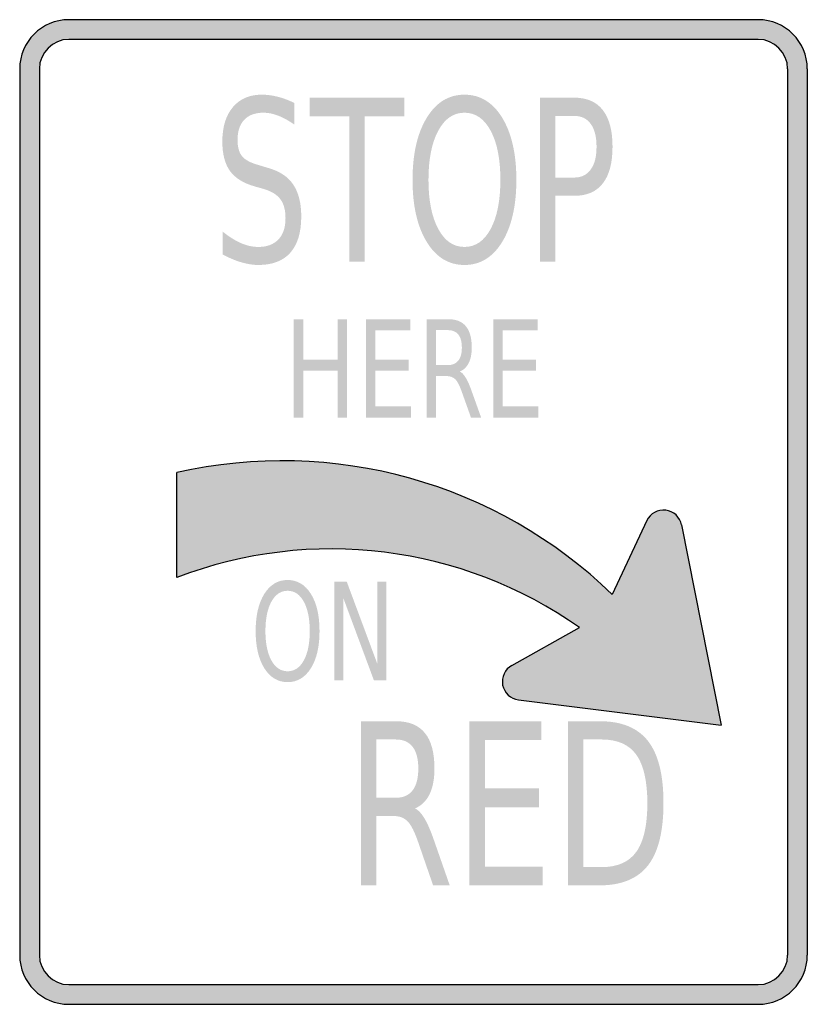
# Model space of a CAD drawing. Header units: inches. Extents: x -0.5 to 0.5, y -0.62 to 0.62.
import ezdxf

# ---------------------------------------------------------------- set-up
doc = ezdxf.new("R2010")
doc.units = ezdxf.units.IN
doc.header["$MEASUREMENT"] = 0

msp = doc.modelspace()

# ---------------------------------------------------------------- hatches: boundary and pattern name
h = msp.add_hatch(color=7)
h.paths.add_polyline_path([(0.4375, -0.625), (-0.4375, -0.625), (-0.446, -0.6244), (-0.4542, -0.6227), (-0.4619, -0.62), (-0.469, -0.6165), (-0.4756, -0.6119), (-0.4817, -0.6067), (-0.4871, -0.6006), (-0.4915, -0.594), (-0.495, -0.5869), (-0.4977, -0.5792), (-0.4994, -0.571), (-0.5, -0.5625), (-0.5, 0.5625), (-0.4994, 0.571), (-0.4977, 0.5792), (-0.495, 0.5869), (-0.4915, 0.594), (-0.4871, 0.6006), (-0.4817, 0.6067), (-0.4756, 0.6119), (-0.469, 0.6165), (-0.4619, 0.62), (-0.4542, 0.6227), (-0.446, 0.6244), (-0.4375, 0.625), (0.4375, 0.625), (0.446, 0.6244), (0.4542, 0.6227), (0.4619, 0.62), (0.469, 0.6165), (0.4756, 0.6119), (0.4817, 0.6067), (0.4869, 0.6006), (0.4915, 0.594), (0.495, 0.5869), (0.4977, 0.5792), (0.4994, 0.571), (0.5, 0.5625), (0.5, -0.5625), (0.4994, -0.571), (0.4977, -0.5792), (0.495, -0.5869), (0.4915, -0.594), (0.4869, -0.6006), (0.4817, -0.6067), (0.4756, -0.6119), (0.469, -0.6165), (0.4619, -0.62), (0.4542, -0.6227), (0.446, -0.6244), (0.4375, -0.625)])
h.paths.add_polyline_path([(-0.4375, 0.6), (-0.4425, 0.5996), (-0.4475, 0.5987), (-0.4521, 0.5971), (-0.4565, 0.5948), (-0.4604, 0.5921), (-0.464, 0.589), (-0.4673, 0.5854), (-0.4698, 0.5815), (-0.4721, 0.5771), (-0.4737, 0.5725), (-0.4746, 0.5675), (-0.475, 0.5625), (-0.475, -0.5625), (-0.4746, -0.5675), (-0.4737, -0.5725), (-0.4721, -0.5771), (-0.4698, -0.5815), (-0.4673, -0.5854), (-0.464, -0.589), (-0.4604, -0.5921), (-0.4565, -0.5948), (-0.4521, -0.5971), (-0.4475, -0.5987), (-0.4425, -0.5996), (-0.4375, -0.6), (0.4375, -0.6), (0.4425, -0.5996), (0.4475, -0.5987), (0.4521, -0.5971), (0.4565, -0.5948), (0.4604, -0.5921), (0.464, -0.589), (0.4671, -0.5854), (0.4698, -0.5815), (0.4721, -0.5771), (0.4737, -0.5725), (0.4746, -0.5675), (0.475, -0.5625), (0.475, 0.5625), (0.4746, 0.5675), (0.4737, 0.5725), (0.4721, 0.5771), (0.4698, 0.5815), (0.4671, 0.5854), (0.464, 0.589), (0.4604, 0.5921), (0.4565, 0.5948), (0.4521, 0.5971), (0.4475, 0.5987), (0.4425, 0.5996), (0.4375, 0.6), (-0.4375, 0.6)], flags=0)
h = msp.add_hatch(color=7)
edge = h.paths.add_edge_path()
edge.add_line((-0.1511, 0.5192), (-0.1511, 0.4917))
edge.add_spline(control_points=[(-0.1511, 0.4917), (-0.1583, 0.4968), (-0.1652, 0.5006), (-0.1717, 0.5031), (-0.1782, 0.5056), (-0.1845, 0.5069), (-0.1905, 0.5069), (-0.201, 0.5069), (-0.2092, 0.5039), (-0.2148, 0.498), (-0.2205, 0.492), (-0.2234, 0.4835), (-0.2234, 0.4726), (-0.2234, 0.4634), (-0.2215, 0.4564), (-0.2177, 0.4517), (-0.2139, 0.447), (-0.2067, 0.4432), (-0.1961, 0.4403)], knot_values=[0, 0, 0, 0, 1, 1, 1, 2, 2, 2, 3, 3, 3, 4, 4, 4, 5, 5, 5, 6, 6, 6, 6], degree=3, periodic=0)
edge.add_line((-0.1961, 0.4403), (-0.1846, 0.4368))
edge.add_spline(control_points=[(-0.1846, 0.4368), (-0.1701, 0.4328), (-0.1595, 0.4258), (-0.1527, 0.4157), (-0.1459, 0.4056), (-0.1425, 0.3921), (-0.1425, 0.3752), (-0.1425, 0.355), (-0.1471, 0.3397), (-0.1563, 0.3293), (-0.1655, 0.3188), (-0.1791, 0.3136), (-0.197, 0.3136), (-0.2038, 0.3136), (-0.211, 0.3148), (-0.2186, 0.317), (-0.2262, 0.3192), (-0.234, 0.3225), (-0.2422, 0.3269)], knot_values=[0, 0, 0, 0, 1, 1, 1, 2, 2, 2, 3, 3, 3, 4, 4, 4, 5, 5, 5, 6, 6, 6, 6], degree=3, periodic=0)
edge.add_line((-0.2422, 0.3269), (-0.2422, 0.3559))
edge.add_spline(control_points=[(-0.2422, 0.3559), (-0.2343, 0.3495), (-0.2266, 0.3447), (-0.2191, 0.3414), (-0.2116, 0.3381), (-0.2043, 0.3365), (-0.197, 0.3365), (-0.186, 0.3365), (-0.1775, 0.3397), (-0.1715, 0.346), (-0.1655, 0.3523), (-0.1625, 0.3614), (-0.1625, 0.3731), (-0.1625, 0.3833), (-0.1647, 0.3913), (-0.169, 0.3971), (-0.1733, 0.4028), (-0.1804, 0.4072), (-0.1902, 0.4101)], knot_values=[0, 0, 0, 0, 1, 1, 1, 2, 2, 2, 3, 3, 3, 4, 4, 4, 5, 5, 5, 6, 6, 6, 6], degree=3, periodic=0)
edge.add_line((-0.1902, 0.4101), (-0.2019, 0.4134))
edge.add_spline(control_points=[(-0.2019, 0.4134), (-0.2163, 0.4176), (-0.2267, 0.4241), (-0.2331, 0.4331), (-0.2395, 0.442), (-0.2427, 0.4544), (-0.2427, 0.4703), (-0.2427, 0.4888), (-0.2383, 0.5033), (-0.2294, 0.5139), (-0.2205, 0.5245), (-0.2083, 0.5298), (-0.1927, 0.5298), (-0.186, 0.5298), (-0.1792, 0.5289), (-0.1723, 0.5271), (-0.1653, 0.5254), (-0.1583, 0.5227), (-0.1511, 0.5192)], knot_values=[0, 0, 0, 0, 1, 1, 1, 2, 2, 2, 3, 3, 3, 4, 4, 4, 5, 5, 5, 6, 6, 6, 6], degree=3, periodic=0)
for points in [[(-0.132, 0.526), (-0.0115, 0.526), (-0.0115, 0.5023), (-0.0621, 0.5023), (-0.0621, 0.3177), (-0.0814, 0.3177), (-0.0814, 0.5023), (-0.132, 0.5023), (-0.132, 0.526)], [(-0.152, 0.2448), (-0.14, 0.2448), (-0.14, 0.1935), (-0.0963, 0.1935), (-0.0963, 0.2448), (-0.0843, 0.2448), (-0.0843, 0.1198), (-0.0963, 0.1198), (-0.0963, 0.1793), (-0.14, 0.1793), (-0.14, 0.1198), (-0.152, 0.1198), (-0.152, 0.2448)], [(-0.0603, 0.2448), (-0.0042, 0.2448), (-0.0042, 0.2305), (-0.0483, 0.2305), (-0.0483, 0.1935), (-0.006, 0.1935), (-0.006, 0.1793), (-0.0483, 0.1793), (-0.0483, 0.134), (-0.003, 0.134), (-0.003, 0.1198), (-0.0603, 0.1198), (-0.0603, 0.2448)], [(0.1013, 0.2448), (0.1575, 0.2448), (0.1575, 0.2305), (0.1134, 0.2305), (0.1134, 0.1935), (0.1557, 0.1935), (0.1557, 0.1793), (0.1134, 0.1793), (0.1134, 0.134), (0.1586, 0.134), (0.1586, 0.1198), (0.1013, 0.1198), (0.1013, 0.2448)], [(0.3906, -0.2708), (0.1333, -0.2385), (0.1285, -0.2373), (0.1242, -0.2352), (0.1202, -0.2323), (0.1171, -0.2287), (0.1148, -0.2244), (0.1133, -0.2196), (0.1129, -0.2148), (0.1133, -0.2098), (0.115, -0.2054), (0.1175, -0.2012), (0.1208, -0.1977), (0.1248, -0.1948), (0.2108, -0.1469), (0.1921, -0.1342), (0.1727, -0.1223), (0.1531, -0.1112), (0.1331, -0.101), (0.1127, -0.0917), (0.0921, -0.0833), (0.071, -0.0756), (0.05, -0.069), (0.0285, -0.0631), (0.0069, -0.0583), (-0.015, -0.0542), (-0.0369, -0.051), (-0.059, -0.0487), (-0.081, -0.0473), (-0.1031, -0.0469), (-0.1254, -0.0473), (-0.1475, -0.0485), (-0.1698, -0.0508), (-0.1919, -0.054), (-0.2137, -0.0579), (-0.2358, -0.0629), (-0.2575, -0.0687), (-0.2792, -0.0756), (-0.3004, -0.0833), (-0.3004, 0.05), (-0.2756, 0.0552), (-0.2506, 0.0592), (-0.2258, 0.0623), (-0.2008, 0.0642), (-0.1758, 0.065), (-0.1508, 0.065), (-0.126, 0.0637), (-0.1015, 0.0617), (-0.0769, 0.0583), (-0.0525, 0.0542), (-0.0283, 0.049), (-0.0046, 0.0429), (0.0192, 0.0356), (0.0425, 0.0275), (0.0654, 0.0185), (0.0881, 0.0085), (0.1104, -0.0025), (0.1321, -0.0144), (0.1535, -0.0271), (0.1744, -0.0408), (0.1946, -0.0554), (0.2144, -0.071), (0.2337, -0.0875), (0.2523, -0.1048), (0.2962, -0.011), (0.2987, -0.0067), (0.3021, -0.0031), (0.306, -0.0004), (0.3104, 0.0015), (0.3152, 0.0023), (0.3202, 0.0023), (0.325, 0.0012), (0.3296, -0.0008), (0.3333, -0.0037), (0.3365, -0.0075), (0.339, -0.0117), (0.3404, -0.0165), (0.3906, -0.2708)], [(-0.1007, -0.0886), (-0.0847, -0.0886), (-0.0458, -0.1931), (-0.0458, -0.0886), (-0.0343, -0.0886), (-0.0343, -0.2136), (-0.0503, -0.2136), (-0.0892, -0.109), (-0.0892, -0.2136), (-0.1007, -0.2136), (-0.1007, -0.0886)], [(0.071, -0.2656), (0.1622, -0.2656), (0.1622, -0.2894), (0.0906, -0.2894), (0.0906, -0.351), (0.1593, -0.351), (0.1593, -0.3748), (0.0906, -0.3748), (0.0906, -0.4502), (0.1641, -0.4502), (0.1641, -0.474), (0.071, -0.474), (0.071, -0.2656)]]:
    msp.add_hatch(color=7).paths.add_polyline_path(points)
h = msp.add_hatch(color=7)
edge = h.paths.add_edge_path()
edge.add_spline(control_points=[(0.0647, 0.5298), (0.0848, 0.5298), (0.1007, 0.52), (0.1127, 0.5004), (0.1246, 0.4808), (0.1306, 0.4546), (0.1306, 0.4216), (0.1306, 0.3888), (0.1246, 0.3626), (0.1127, 0.343), (0.1007, 0.3234), (0.0848, 0.3136), (0.0647, 0.3136), (0.0447, 0.3136), (0.0287, 0.3234), (0.0168, 0.3429), (0.0048, 0.3625), (-0.0012, 0.3887), (-0.0012, 0.4216), (-0.0012, 0.4546), (0.0048, 0.4808), (0.0168, 0.5004), (0.0287, 0.52), (0.0447, 0.5298), (0.0647, 0.5298)], knot_values=[0, 0, 0, 0, 1, 1, 1, 2, 2, 2, 3, 3, 3, 4, 4, 4, 5, 5, 5, 6, 6, 6, 7, 7, 7, 8, 8, 8, 8], degree=3, periodic=0)
edge = h.paths.add_edge_path(flags=0)
edge.add_spline(control_points=[(0.0647, 0.5069), (0.0507, 0.5069), (0.0396, 0.4993), (0.0314, 0.484), (0.0232, 0.4688), (0.019, 0.448), (0.019, 0.4216), (0.019, 0.3954), (0.0232, 0.3747), (0.0314, 0.3594), (0.0396, 0.3441), (0.0507, 0.3365), (0.0647, 0.3365), (0.0787, 0.3365), (0.0898, 0.3441), (0.098, 0.3594), (0.1062, 0.3747), (0.1103, 0.3954), (0.1103, 0.4216), (0.1103, 0.448), (0.1062, 0.4688), (0.098, 0.484), (0.0898, 0.4993), (0.0787, 0.5069), (0.0647, 0.5069)], knot_values=[0, 0, 0, 0, 1, 1, 1, 2, 2, 2, 3, 3, 3, 4, 4, 4, 5, 5, 5, 6, 6, 6, 7, 7, 7, 8, 8, 8, 8], degree=3, periodic=0)
h = msp.add_hatch(color=7)
edge = h.paths.add_edge_path()
edge.add_line((0.1607, 0.526), (0.2042, 0.526))
edge.add_spline(control_points=[(0.2042, 0.526), (0.2202, 0.526), (0.2323, 0.5207), (0.2404, 0.5102), (0.2486, 0.4996), (0.2527, 0.4842), (0.2527, 0.4638), (0.2527, 0.4432), (0.2486, 0.4277), (0.2404, 0.4172), (0.2323, 0.4067), (0.2202, 0.4014), (0.2042, 0.4014)], knot_values=[0, 0, 0, 0, 1, 1, 1, 2, 2, 2, 3, 3, 3, 4, 4, 4, 4], degree=3, periodic=0)
edge.add_line((0.2042, 0.4014), (0.18, 0.4014))
edge.add_line((0.18, 0.4014), (0.18, 0.3177))
edge.add_line((0.18, 0.3177), (0.1607, 0.3177))
edge.add_line((0.1607, 0.3177), (0.1607, 0.526))
edge = h.paths.add_edge_path(flags=0)
edge.add_line((0.18, 0.5028), (0.18, 0.4246))
edge.add_line((0.18, 0.4246), (0.2042, 0.4246))
edge.add_spline(control_points=[(0.2042, 0.4246), (0.2132, 0.4246), (0.2201, 0.428), (0.225, 0.4348), (0.23, 0.4415), (0.2324, 0.4512), (0.2324, 0.4638), (0.2324, 0.4762), (0.23, 0.4859), (0.225, 0.4927), (0.2201, 0.4995), (0.2132, 0.5028), (0.2042, 0.5028)], knot_values=[0, 0, 0, 0, 1, 1, 1, 2, 2, 2, 3, 3, 3, 4, 4, 4, 4], degree=3, periodic=0)
edge.add_line((0.2042, 0.5028), (0.18, 0.5028))
h = msp.add_hatch(color=7)
edge = h.paths.add_edge_path()
edge.add_spline(control_points=[(0.0588, 0.1784), (0.0614, 0.1772), (0.0639, 0.1745), (0.0663, 0.1705), (0.0688, 0.1665), (0.0712, 0.161), (0.0737, 0.1539)], knot_values=[0, 0, 0, 0, 1, 1, 1, 2, 2, 2, 2], degree=3, periodic=0)
edge.add_line((0.0737, 0.1539), (0.0859, 0.1198))
edge.add_line((0.0859, 0.1198), (0.073, 0.1198))
edge.add_line((0.073, 0.1198), (0.0616, 0.1518))
edge.add_spline(control_points=[(0.0616, 0.1518), (0.0587, 0.1602), (0.0558, 0.1658), (0.0531, 0.1685), (0.0503, 0.1712), (0.0466, 0.1726), (0.0418, 0.1726)], knot_values=[0, 0, 0, 0, 1, 1, 1, 2, 2, 2, 2], degree=3, periodic=0)
edge.add_line((0.0418, 0.1726), (0.0287, 0.1726))
edge.add_line((0.0287, 0.1726), (0.0287, 0.1198))
edge.add_line((0.0287, 0.1198), (0.0167, 0.1198))
edge.add_line((0.0167, 0.1198), (0.0167, 0.2448))
edge.add_line((0.0167, 0.2448), (0.0438, 0.2448))
edge.add_spline(control_points=[(0.0438, 0.2448), (0.054, 0.2448), (0.0616, 0.2418), (0.0665, 0.2358), (0.0715, 0.2298), (0.074, 0.2208), (0.074, 0.2088), (0.074, 0.2009), (0.0727, 0.1944), (0.0701, 0.1892), (0.0676, 0.184), (0.0638, 0.1804), (0.0588, 0.1784)], knot_values=[0, 0, 0, 0, 1, 1, 1, 2, 2, 2, 3, 3, 3, 4, 4, 4, 4], degree=3, periodic=0)
edge = h.paths.add_edge_path(flags=0)
edge.add_line((0.0287, 0.2309), (0.0287, 0.1865))
edge.add_line((0.0287, 0.1865), (0.0438, 0.1865))
edge.add_spline(control_points=[(0.0438, 0.1865), (0.0496, 0.1865), (0.054, 0.1884), (0.0569, 0.1922), (0.0599, 0.1959), (0.0614, 0.2015), (0.0614, 0.2088), (0.0614, 0.2161), (0.0599, 0.2216), (0.0569, 0.2253), (0.054, 0.229), (0.0496, 0.2309), (0.0438, 0.2309)], knot_values=[0, 0, 0, 0, 1, 1, 1, 2, 2, 2, 3, 3, 3, 4, 4, 4, 4], degree=3, periodic=0)
edge.add_line((0.0438, 0.2309), (0.0287, 0.2309))
h = msp.add_hatch(color=7)
edge = h.paths.add_edge_path()
edge.add_spline(control_points=[(-0.1598, -0.0863), (-0.1475, -0.0863), (-0.1377, -0.0922), (-0.1303, -0.1039), (-0.1229, -0.1157), (-0.1193, -0.1314), (-0.1193, -0.1512), (-0.1193, -0.1709), (-0.1229, -0.1866), (-0.1303, -0.1984), (-0.1377, -0.2101), (-0.1475, -0.216), (-0.1598, -0.216), (-0.1721, -0.216), (-0.182, -0.2101), (-0.1894, -0.1984), (-0.1967, -0.1867), (-0.2004, -0.1709), (-0.2004, -0.1512), (-0.2004, -0.1314), (-0.1967, -0.1157), (-0.1894, -0.1039), (-0.182, -0.0922), (-0.1721, -0.0863), (-0.1598, -0.0863)], knot_values=[0, 0, 0, 0, 1, 1, 1, 2, 2, 2, 3, 3, 3, 4, 4, 4, 5, 5, 5, 6, 6, 6, 7, 7, 7, 8, 8, 8, 8], degree=3, periodic=0)
edge = h.paths.add_edge_path(flags=0)
edge.add_spline(control_points=[(-0.1598, -0.1), (-0.1684, -0.1), (-0.1753, -0.1046), (-0.1804, -0.1138), (-0.1854, -0.1229), (-0.188, -0.1354), (-0.188, -0.1512), (-0.188, -0.1669), (-0.1854, -0.1794), (-0.1804, -0.1885), (-0.1753, -0.1977), (-0.1684, -0.2022), (-0.1598, -0.2022), (-0.1512, -0.2022), (-0.1444, -0.1977), (-0.1393, -0.1885), (-0.1343, -0.1794), (-0.1317, -0.1669), (-0.1317, -0.1512), (-0.1317, -0.1354), (-0.1343, -0.1229), (-0.1393, -0.1138), (-0.1444, -0.1046), (-0.1512, -0.1), (-0.1598, -0.1)], knot_values=[0, 0, 0, 0, 1, 1, 1, 2, 2, 2, 3, 3, 3, 4, 4, 4, 5, 5, 5, 6, 6, 6, 7, 7, 7, 8, 8, 8, 8], degree=3, periodic=0)
h = msp.add_hatch(color=7)
edge = h.paths.add_edge_path()
edge.add_spline(control_points=[(0.0019, -0.3763), (0.0062, -0.3783), (0.0102, -0.3827), (0.0142, -0.3894), (0.0181, -0.3961), (0.0221, -0.4053), (0.0261, -0.417)], knot_values=[0, 0, 0, 0, 1, 1, 1, 2, 2, 2, 2], degree=3, periodic=0)
edge.add_line((0.0261, -0.417), (0.046, -0.474))
edge.add_line((0.046, -0.474), (0.0249, -0.474))
edge.add_line((0.0249, -0.474), (0.0064, -0.4205))
edge.add_spline(control_points=[(0.0064, -0.4205), (0.0017, -0.4066), (-0.0029, -0.3973), (-0.0074, -0.3928), (-0.0118, -0.3882), (-0.0179, -0.3859), (-0.0257, -0.3859)], knot_values=[0, 0, 0, 0, 1, 1, 1, 2, 2, 2, 2], degree=3, periodic=0)
edge.add_line((-0.0257, -0.3859), (-0.047, -0.3859))
edge.add_line((-0.047, -0.3859), (-0.047, -0.474))
edge.add_line((-0.047, -0.474), (-0.0665, -0.474))
edge.add_line((-0.0665, -0.474), (-0.0665, -0.2656))
edge.add_line((-0.0665, -0.2656), (-0.0225, -0.2656))
edge.add_spline(control_points=[(-0.0225, -0.2656), (-0.0059, -0.2656), (0.0064, -0.2706), (0.0145, -0.2806), (0.0226, -0.2905), (0.0266, -0.3055), (0.0266, -0.3256), (0.0266, -0.3388), (0.0246, -0.3496), (0.0204, -0.3583), (0.0162, -0.3669), (0.01, -0.3729), (0.0019, -0.3763)], knot_values=[0, 0, 0, 0, 1, 1, 1, 2, 2, 2, 3, 3, 3, 4, 4, 4, 4], degree=3, periodic=0)
edge = h.paths.add_edge_path(flags=0)
edge.add_line((-0.047, -0.2888), (-0.047, -0.3628))
edge.add_line((-0.047, -0.3628), (-0.0225, -0.3628))
edge.add_spline(control_points=[(-0.0225, -0.3628), (-0.013, -0.3628), (-0.0059, -0.3596), (-0.0011, -0.3533), (0.0037, -0.3471), (0.0061, -0.3378), (0.0061, -0.3256), (0.0061, -0.3135), (0.0037, -0.3043), (-0.0011, -0.2981), (-0.0059, -0.2919), (-0.013, -0.2888), (-0.0225, -0.2888)], knot_values=[0, 0, 0, 0, 1, 1, 1, 2, 2, 2, 3, 3, 3, 4, 4, 4, 4], degree=3, periodic=0)
edge.add_line((-0.0225, -0.2888), (-0.047, -0.2888))
h = msp.add_hatch(color=7)
edge = h.paths.add_edge_path()
edge.add_line((0.1961, -0.2656), (0.2362, -0.2656))
edge.add_spline(control_points=[(0.2362, -0.2656), (0.2642, -0.2656), (0.2847, -0.274), (0.2978, -0.2908), (0.3109, -0.3076), (0.3174, -0.3339), (0.3174, -0.3696), (0.3174, -0.4055), (0.3108, -0.4319), (0.2977, -0.4487), (0.2845, -0.4656), (0.264, -0.474), (0.2362, -0.474)], knot_values=[0, 0, 0, 0, 1, 1, 1, 2, 2, 2, 3, 3, 3, 4, 4, 4, 4], degree=3, periodic=0)
edge.add_line((0.2362, -0.474), (0.1961, -0.474))
edge.add_line((0.1961, -0.474), (0.1961, -0.2656))
edge = h.paths.add_edge_path(flags=0)
edge.add_line((0.2156, -0.2888), (0.2156, -0.4508))
edge.add_line((0.2156, -0.4508), (0.2392, -0.4508))
edge.add_spline(control_points=[(0.2392, -0.4508), (0.2591, -0.4508), (0.2737, -0.4443), (0.283, -0.4313), (0.2922, -0.4182), (0.2969, -0.3977), (0.2969, -0.3696), (0.2969, -0.3417), (0.2922, -0.3212), (0.283, -0.3083), (0.2737, -0.2953), (0.2591, -0.2888), (0.2392, -0.2888)], knot_values=[0, 0, 0, 0, 1, 1, 1, 2, 2, 2, 3, 3, 3, 4, 4, 4, 4], degree=3, periodic=0)
edge.add_line((0.2392, -0.2888), (0.2156, -0.2888))

# ---------------------------------------------------------------- linework, layer by layer
at = {"color": 7}
for p, q in [((0.4375, 0.625), (-0.4375, 0.625)), ((0.4375, 0.6), (-0.4375, 0.6)), ((-0.5, 0.5625), (-0.5, -0.5625)), ((-0.475, 0.5625), (-0.475, -0.5625)), ((0.475, 0.5625), (0.475, -0.5625)), ((0.5, 0.5625), (0.5, -0.5625)), ((-0.3005, -0.0833), (-0.3005, 0.05)), ((0.2962, -0.011), (0.2523, -0.1048)), ((0.3404, -0.0164), (0.3906, -0.2708)), ((0.1249, -0.1947), (0.2109, -0.1468)), ((0.1333, -0.2385), (0.3906, -0.2708)), ((-0.4375, -0.6), (0.4375, -0.6)), ((-0.4375, -0.625), (0.4375, -0.625))]:
    msp.add_line(p, q, dxfattribs=at)
for points in [[(-0.4375, 0.625), (-0.472, 0.625), (-0.5, 0.597), (-0.5, 0.5625)], [(0.5, 0.5625), (0.5, 0.597), (0.472, 0.625), (0.4375, 0.625)], [(-0.4375, 0.6), (-0.4582, 0.6), (-0.475, 0.5832), (-0.475, 0.5625)], [(0.475, 0.5625), (0.475, 0.5832), (0.4582, 0.6), (0.4375, 0.6)], [(0.2522, -0.1047), (0.1061, 0.0371), (-0.1019, 0.0953), (-0.3005, 0.05)], [(0.2109, -0.1468), (0.0617, -0.0416), (-0.1301, -0.0178), (-0.3005, -0.0833)], [(-0.5, -0.5625), (-0.5, -0.597), (-0.472, -0.625), (-0.4375, -0.625)], [(-0.475, -0.5625), (-0.475, -0.5832), (-0.4582, -0.6), (-0.4375, -0.6)], [(0.4375, -0.625), (0.472, -0.625), (0.5, -0.597), (0.5, -0.5625)], [(0.4375, -0.6), (0.4582, -0.6), (0.475, -0.5832), (0.475, -0.5625)]]:
    msp.add_open_spline(points, degree=3, dxfattribs=at)
for points in [[(0.3404, -0.0164), (0.3384, -0.0065), (0.3303, 0.0011), (0.3202, 0.0023), (0.3102, 0.0035), (0.3005, -0.0018), (0.2962, -0.011)], [(0.1249, -0.1947), (0.116, -0.1997), (0.1113, -0.2097), (0.1132, -0.2197), (0.1152, -0.2296), (0.1233, -0.2372), (0.1333, -0.2385)]]:
    msp.add_open_spline(points, degree=3, knots=[0, 0, 0, 0, 1, 1, 1, 2, 2, 2, 2], dxfattribs=at)

doc.saveas('drawing.dxf')
